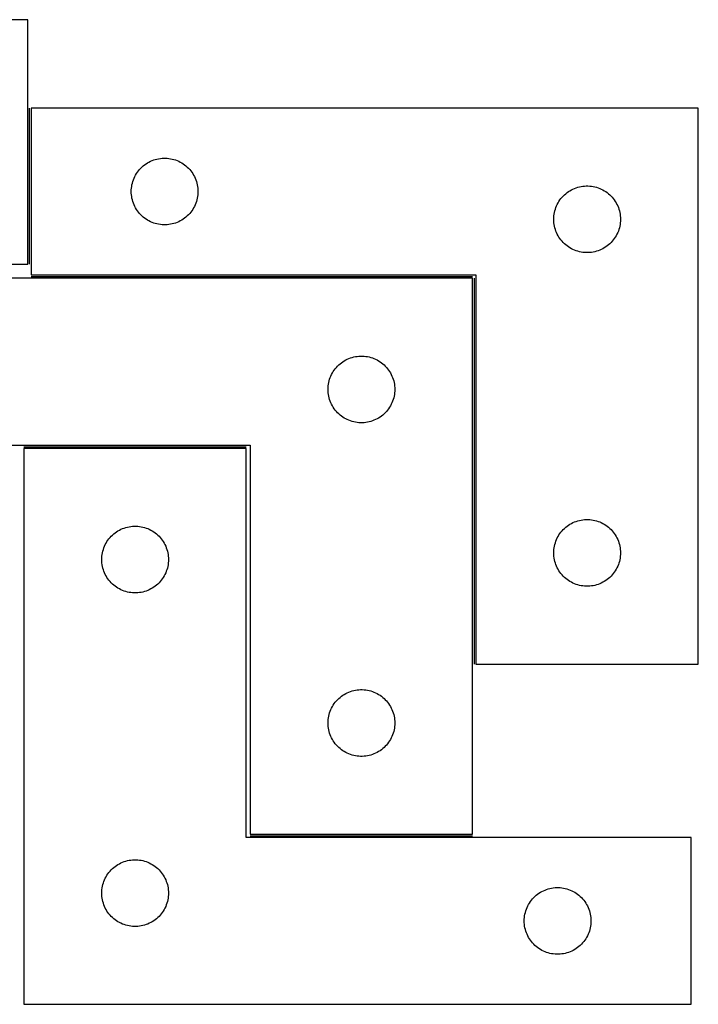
# Model space of a CAD drawing. Header units: millimetres. Extents: x 22 to 1493, y 7 to 488.
# Tile 5 of 5: x 1188 to 1493, y 41 to 484. Entities that reach past the tile are written whole.
import ezdxf

# ---------------------------------------------------------------- set-up
doc = ezdxf.new("R2010")
doc.units = ezdxf.units.MM
doc.layers.add('COMMON', color=5, linetype='CONTINUOUS', true_color=0x0000ff)
doc.layers.add('CUT', color=7, linetype='CONTINUOUS', true_color=0x000000)

msp = doc.modelspace()

# ---------------------------------------------------------------- linework, layer by layer
at = {"layer": 'COMMON'}
for p, q in [((1192.679164, 373.580357), (1192.679164, 443.824744)), ((1193.429164, 368.074743), (1391.929163, 368.074743)), ((1392.679163, 367.324743), (1392.679163, 193.824744)), ((1190.155366, 291.574742), (1290.155366, 291.574742)), ((1291.929163, 116.574742), (1391.929163, 116.574742))]:
    msp.add_line(p, q, dxfattribs=at)
at = {"layer": 'CUT'}
for p, q in [((1191.929163, 483.580357), (1011.929163, 483.580357)), ((1191.929163, 373.580357), (1191.929163, 483.580357)), ((1493.429164, 443.824744), (1193.429164, 443.824744)), ((1193.429164, 443.824744), (1193.429164, 368.824744)), ((1493.429164, 193.824744), (1493.429164, 443.824744)), ((1248.501029, 420.492082), (1249.23688, 420.726992)), ((1249.23688, 420.726992), (1249.983848, 420.923709)), ((1249.983848, 420.923709), (1250.739953, 421.081713)), ((1250.739953, 421.081713), (1251.503189, 421.200584)), ((1251.503189, 421.200584), (1252.271532, 421.280006)), ((1252.271532, 421.280006), (1253.042946, 421.319771)), ((1253.042946, 421.319771), (1253.815383, 421.319771)), ((1253.815383, 421.319771), (1254.586796, 421.280006)), ((1254.586796, 421.280006), (1255.35514, 421.200584)), ((1255.35514, 421.200584), (1256.118376, 421.081713)), ((1256.118376, 421.081713), (1256.87448, 420.923709)), ((1256.87448, 420.923709), (1257.621449, 420.726992)), ((1257.621449, 420.726992), (1258.3573, 420.492082)), ((1241.667367, 415.633886), (1242.162185, 416.227025)), ((1242.162185, 416.227025), (1242.686881, 416.793906)), ((1242.686881, 416.793906), (1243.240064, 417.333024)), ((1243.240064, 417.333024), (1243.820267, 417.84295)), ((1243.820267, 417.84295), (1244.42595, 418.322332)), ((1244.42595, 418.322332), (1245.055508, 418.769899)), ((1245.055508, 418.769899), (1245.707272, 419.184463)), ((1245.707272, 419.184463), (1246.379513, 419.564926)), ((1246.379513, 419.564926), (1247.070448, 419.910278)), ((1247.070448, 419.910278), (1247.778246, 420.219603)), ((1247.778246, 420.219603), (1248.501029, 420.492082)), ((1258.3573, 420.492082), (1259.080083, 420.219603)), ((1259.080083, 420.219603), (1259.78788, 419.910278)), ((1259.78788, 419.910278), (1260.478815, 419.564926)), ((1260.478815, 419.564926), (1261.151056, 419.184463)), ((1261.151056, 419.184463), (1261.80282, 418.769899)), ((1261.80282, 418.769899), (1262.432378, 418.322332)), ((1262.432378, 418.322332), (1263.038062, 417.84295)), ((1263.038062, 417.84295), (1263.618264, 417.333024)), ((1263.618264, 417.333024), (1264.171447, 416.793906)), ((1264.171447, 416.793906), (1264.696143, 416.227025)), ((1264.696143, 416.227025), (1265.190961, 415.633886)), ((1239.393412, 411.616025), (1239.684411, 412.331552)), ((1239.684411, 412.331552), (1240.011858, 413.03115)), ((1240.011858, 413.03115), (1240.374886, 413.712965)), ((1240.374886, 413.712965), (1240.772531, 414.375187)), ((1240.772531, 414.375187), (1241.203739, 415.01606)), ((1241.203739, 415.01606), (1241.667367, 415.633886)), ((1265.190961, 415.633886), (1265.654589, 415.01606)), ((1265.654589, 415.01606), (1266.085798, 414.375187)), ((1266.085798, 414.375187), (1266.483443, 413.712965)), ((1266.483443, 413.712965), (1266.84647, 413.03115)), ((1266.84647, 413.03115), (1267.173918, 412.331552)), ((1267.173918, 412.331552), (1267.464917, 411.616025)), ((1238.449053, 407.096925), (1238.508666, 407.867059)), ((1238.508666, 407.867059), (1238.607846, 408.633102)), ((1238.607846, 408.633102), (1238.746329, 409.393025)), ((1238.746329, 409.393025), (1238.923748, 410.14481)), ((1238.923748, 410.14481), (1239.139634, 410.886466)), ((1239.139634, 410.886466), (1239.393412, 411.616025)), ((1267.464917, 411.616025), (1267.718695, 410.886466)), ((1267.718695, 410.886466), (1267.93458, 410.14481)), ((1267.93458, 410.14481), (1268.112, 409.393025)), ((1268.112, 409.393025), (1268.250483, 408.633102)), ((1268.250483, 408.633102), (1268.349662, 407.867059)), ((1268.349662, 407.867059), (1268.409276, 407.096925)), ((1436.379513, 407.064926), (1437.070448, 407.410278)), ((1437.070448, 407.410278), (1437.778246, 407.719603)), ((1437.778246, 407.719603), (1438.501029, 407.992082)), ((1438.501029, 407.992082), (1439.23688, 408.226992)), ((1439.23688, 408.226992), (1439.983848, 408.423709)), ((1439.983848, 408.423709), (1440.739953, 408.581713)), ((1440.739953, 408.581713), (1441.503189, 408.700584)), ((1441.503189, 408.700584), (1442.271532, 408.780006)), ((1442.271532, 408.780006), (1443.042946, 408.819771)), ((1443.042946, 408.819771), (1443.815383, 408.819771)), ((1443.815383, 408.819771), (1444.586796, 408.780006)), ((1444.586796, 408.780006), (1445.35514, 408.700584)), ((1445.35514, 408.700584), (1446.118376, 408.581713)), ((1446.118376, 408.581713), (1446.87448, 408.423709)), ((1446.87448, 408.423709), (1447.621449, 408.226992)), ((1447.621449, 408.226992), (1448.3573, 407.992082)), ((1448.3573, 407.992082), (1449.080083, 407.719603)), ((1449.080083, 407.719603), (1449.78788, 407.410278)), ((1449.78788, 407.410278), (1450.478815, 407.064926)), ((1238.429164, 406.324744), (1238.449053, 407.096925)), ((1238.449053, 405.552562), (1238.429164, 406.324744)), ((1238.508666, 404.782429), (1238.449053, 405.552562)), ((1238.607846, 404.016385), (1238.508666, 404.782429)), ((1238.746329, 403.256463), (1238.607846, 404.016385)), ((1238.923748, 402.504677), (1238.746329, 403.256463)), ((1268.112, 403.256463), (1267.93458, 402.504677)), ((1268.250483, 404.016385), (1268.112, 403.256463)), ((1268.349662, 404.782429), (1268.250483, 404.016385)), ((1268.409276, 405.552562), (1268.349662, 404.782429)), ((1268.409276, 407.096925), (1268.429164, 406.324744)), ((1268.429164, 406.324744), (1268.409276, 405.552562)), ((1431.203739, 402.51606), (1431.667367, 403.133886)), ((1431.667367, 403.133886), (1432.162185, 403.727025)), ((1432.162185, 403.727025), (1432.686881, 404.293906)), ((1432.686881, 404.293906), (1433.240064, 404.833024)), ((1433.240064, 404.833024), (1433.820267, 405.34295)), ((1433.820267, 405.34295), (1434.42595, 405.822332)), ((1434.42595, 405.822332), (1435.055508, 406.269899)), ((1435.055508, 406.269899), (1435.707272, 406.684463)), ((1435.707272, 406.684463), (1436.379513, 407.064926)), ((1450.478815, 407.064926), (1451.151056, 406.684463)), ((1451.151056, 406.684463), (1451.80282, 406.269899)), ((1451.80282, 406.269899), (1452.432378, 405.822332)), ((1452.432378, 405.822332), (1453.038062, 405.34295)), ((1453.038062, 405.34295), (1453.618264, 404.833024)), ((1453.618264, 404.833024), (1454.171447, 404.293906)), ((1454.171447, 404.293906), (1454.696143, 403.727025)), ((1454.696143, 403.727025), (1455.190961, 403.133886)), ((1455.190961, 403.133886), (1455.654589, 402.51606)), ((1239.139634, 401.763021), (1238.923748, 402.504677)), ((1239.393412, 401.033462), (1239.139634, 401.763021)), ((1239.684411, 400.317935), (1239.393412, 401.033462)), ((1240.011858, 399.618337), (1239.684411, 400.317935)), ((1240.374886, 398.936523), (1240.011858, 399.618337)), ((1240.772531, 398.274301), (1240.374886, 398.936523)), ((1266.483443, 398.936523), (1266.085798, 398.274301)), ((1266.84647, 399.618337), (1266.483443, 398.936523)), ((1267.173918, 400.317935), (1266.84647, 399.618337)), ((1267.464917, 401.033462), (1267.173918, 400.317935)), ((1267.718695, 401.763021), (1267.464917, 401.033462)), ((1267.93458, 402.504677), (1267.718695, 401.763021)), ((1429.139634, 398.386466), (1429.393412, 399.116025)), ((1429.393412, 399.116025), (1429.684411, 399.831552)), ((1429.684411, 399.831552), (1430.011858, 400.53115)), ((1430.011858, 400.53115), (1430.374886, 401.212965)), ((1430.374886, 401.212965), (1430.772531, 401.875187)), ((1430.772531, 401.875187), (1431.203739, 402.51606)), ((1455.654589, 402.51606), (1456.085798, 401.875187)), ((1456.085798, 401.875187), (1456.483443, 401.212965)), ((1456.483443, 401.212965), (1456.84647, 400.53115)), ((1456.84647, 400.53115), (1457.173918, 399.831552)), ((1457.173918, 399.831552), (1457.464917, 399.116025)), ((1457.464917, 399.116025), (1457.718695, 398.386466)), ((1241.203739, 397.633427), (1240.772531, 398.274301)), ((1241.667367, 397.015601), (1241.203739, 397.633427)), ((1242.162185, 396.422462), (1241.667367, 397.015601)), ((1242.686881, 395.855581), (1242.162185, 396.422462)), ((1243.240064, 395.316463), (1242.686881, 395.855581)), ((1243.820267, 394.806537), (1243.240064, 395.316463)), ((1244.42595, 394.327155), (1243.820267, 394.806537)), ((1245.055508, 393.879588), (1244.42595, 394.327155)), ((1262.432378, 394.327155), (1261.80282, 393.879588)), ((1263.038062, 394.806537), (1262.432378, 394.327155)), ((1263.618264, 395.316463), (1263.038062, 394.806537)), ((1264.171447, 395.855581), (1263.618264, 395.316463)), ((1264.696143, 396.422462), (1264.171447, 395.855581)), ((1265.190961, 397.015601), (1264.696143, 396.422462)), ((1265.654589, 397.633427), (1265.190961, 397.015601)), ((1266.085798, 398.274301), (1265.654589, 397.633427)), ((1428.429164, 393.824744), (1428.449053, 394.596925)), ((1428.449053, 394.596925), (1428.508666, 395.367059)), ((1428.508666, 395.367059), (1428.607846, 396.133102)), ((1428.607846, 396.133102), (1428.746329, 396.893025)), ((1428.746329, 396.893025), (1428.923748, 397.64481)), ((1428.923748, 397.64481), (1429.139634, 398.386466)), ((1457.718695, 398.386466), (1457.93458, 397.64481)), ((1457.93458, 397.64481), (1458.112, 396.893025)), ((1458.112, 396.893025), (1458.250483, 396.133102)), ((1458.250483, 396.133102), (1458.349662, 395.367059)), ((1458.349662, 395.367059), (1458.409276, 394.596925)), ((1458.409276, 394.596925), (1458.429164, 393.824744)), ((1245.707272, 393.465024), (1245.055508, 393.879588)), ((1246.379513, 393.084562), (1245.707272, 393.465024)), ((1247.070448, 392.73921), (1246.379513, 393.084562)), ((1247.778246, 392.429884), (1247.070448, 392.73921)), ((1248.501029, 392.157405), (1247.778246, 392.429884)), ((1249.23688, 391.922495), (1248.501029, 392.157405)), ((1249.983848, 391.725778), (1249.23688, 391.922495)), ((1250.739953, 391.567774), (1249.983848, 391.725778)), ((1251.503189, 391.448903), (1250.739953, 391.567774)), ((1252.271532, 391.369481), (1251.503189, 391.448903)), ((1253.042946, 391.329717), (1252.271532, 391.369481)), ((1253.815383, 391.329717), (1253.042946, 391.329717)), ((1254.586796, 391.369481), (1253.815383, 391.329717)), ((1255.35514, 391.448903), (1254.586796, 391.369481)), ((1256.118376, 391.567774), (1255.35514, 391.448903)), ((1256.87448, 391.725778), (1256.118376, 391.567774)), ((1257.621449, 391.922495), (1256.87448, 391.725778)), ((1258.3573, 392.157405), (1257.621449, 391.922495)), ((1259.080083, 392.429884), (1258.3573, 392.157405)), ((1259.78788, 392.73921), (1259.080083, 392.429884)), ((1260.478815, 393.084562), (1259.78788, 392.73921)), ((1261.151056, 393.465024), (1260.478815, 393.084562)), ((1261.80282, 393.879588), (1261.151056, 393.465024)), ((1428.449053, 393.052562), (1428.429164, 393.824744)), ((1428.508666, 392.282429), (1428.449053, 393.052562)), ((1428.607846, 391.516385), (1428.508666, 392.282429)), ((1428.746329, 390.756463), (1428.607846, 391.516385)), ((1428.923748, 390.004677), (1428.746329, 390.756463)), ((1429.139634, 389.263021), (1428.923748, 390.004677)), ((1457.93458, 390.004677), (1457.718695, 389.263021)), ((1458.112, 390.756463), (1457.93458, 390.004677)), ((1458.250483, 391.516385), (1458.112, 390.756463)), ((1458.349662, 392.282429), (1458.250483, 391.516385)), ((1458.409276, 393.052562), (1458.349662, 392.282429)), ((1458.429164, 393.824744), (1458.409276, 393.052562)), ((1429.393412, 388.533462), (1429.139634, 389.263021)), ((1429.684411, 387.817935), (1429.393412, 388.533462)), ((1430.011858, 387.118337), (1429.684411, 387.817935)), ((1430.374886, 386.436523), (1430.011858, 387.118337)), ((1430.772531, 385.774301), (1430.374886, 386.436523)), ((1431.203739, 385.133427), (1430.772531, 385.774301)), ((1456.085798, 385.774301), (1455.654589, 385.133427)), ((1456.483443, 386.436523), (1456.085798, 385.774301)), ((1456.84647, 387.118337), (1456.483443, 386.436523)), ((1457.173918, 387.817935), (1456.84647, 387.118337)), ((1457.464917, 388.533462), (1457.173918, 387.817935)), ((1457.718695, 389.263021), (1457.464917, 388.533462)), ((1431.667367, 384.515601), (1431.203739, 385.133427)), ((1432.162185, 383.922462), (1431.667367, 384.515601)), ((1432.686881, 383.355581), (1432.162185, 383.922462)), ((1433.240064, 382.816463), (1432.686881, 383.355581)), ((1433.820267, 382.306537), (1433.240064, 382.816463)), ((1434.42595, 381.827155), (1433.820267, 382.306537)), ((1435.055508, 381.379588), (1434.42595, 381.827155)), ((1435.707272, 380.965024), (1435.055508, 381.379588)), ((1436.379513, 380.584562), (1435.707272, 380.965024)), ((1451.151056, 380.965024), (1450.478815, 380.584562)), ((1451.80282, 381.379588), (1451.151056, 380.965024)), ((1452.432378, 381.827155), (1451.80282, 381.379588)), ((1453.038062, 382.306537), (1452.432378, 381.827155)), ((1453.618264, 382.816463), (1453.038062, 382.306537)), ((1454.171447, 383.355581), (1453.618264, 382.816463)), ((1454.696143, 383.922462), (1454.171447, 383.355581)), ((1455.190961, 384.515601), (1454.696143, 383.922462)), ((1455.654589, 385.133427), (1455.190961, 384.515601)), ((1437.070448, 380.23921), (1436.379513, 380.584562)), ((1437.778246, 379.929884), (1437.070448, 380.23921)), ((1438.501029, 379.657405), (1437.778246, 379.929884)), ((1439.23688, 379.422495), (1438.501029, 379.657405)), ((1439.983848, 379.225778), (1439.23688, 379.422495)), ((1440.739953, 379.067774), (1439.983848, 379.225778)), ((1441.503189, 378.948903), (1440.739953, 379.067774)), ((1442.271532, 378.869481), (1441.503189, 378.948903)), ((1443.042946, 378.829717), (1442.271532, 378.869481)), ((1443.815383, 378.829717), (1443.042946, 378.829717)), ((1444.586796, 378.869481), (1443.815383, 378.829717)), ((1445.35514, 378.948903), (1444.586796, 378.869481)), ((1446.118376, 379.067774), (1445.35514, 378.948903)), ((1446.87448, 379.225778), (1446.118376, 379.067774)), ((1447.621449, 379.422495), (1446.87448, 379.225778)), ((1448.3573, 379.657405), (1447.621449, 379.422495)), ((1449.080083, 379.929884), (1448.3573, 379.657405)), ((1449.78788, 380.23921), (1449.080083, 379.929884)), ((1450.478815, 380.584562), (1449.78788, 380.23921)), ((1011.929163, 373.580357), (1191.929163, 373.580357)), ((1193.429164, 368.824744), (1393.429164, 368.824744)), ((1393.429164, 368.824744), (1393.429164, 193.824744)), ((1391.929163, 367.324743), (1091.929163, 367.324743)), ((1391.929163, 117.324743), (1391.929163, 367.324743)), ((1338.483847, 331.923708), (1339.239952, 332.081712)), ((1339.239952, 332.081712), (1340.003188, 332.200583)), ((1340.003188, 332.200583), (1340.771531, 332.280005)), ((1340.771531, 332.280005), (1341.542945, 332.31977)), ((1341.542945, 332.31977), (1342.315382, 332.31977)), ((1342.315382, 332.31977), (1343.086795, 332.280005)), ((1343.086795, 332.280005), (1343.855139, 332.200583)), ((1343.855139, 332.200583), (1344.618375, 332.081712)), ((1344.618375, 332.081712), (1345.374479, 331.923708)), ((1330.662184, 327.227024), (1331.18688, 327.793905)), ((1331.18688, 327.793905), (1331.740063, 328.333023)), ((1331.740063, 328.333023), (1332.320266, 328.842949)), ((1332.320266, 328.842949), (1332.925949, 329.322331)), ((1332.925949, 329.322331), (1333.555507, 329.769898)), ((1333.555507, 329.769898), (1334.207271, 330.184462)), ((1334.207271, 330.184462), (1334.879512, 330.564925)), ((1334.879512, 330.564925), (1335.570447, 330.910277)), ((1335.570447, 330.910277), (1336.278245, 331.219602)), ((1336.278245, 331.219602), (1337.001028, 331.492081)), ((1337.001028, 331.492081), (1337.736879, 331.726991)), ((1337.736879, 331.726991), (1338.483847, 331.923708)), ((1345.374479, 331.923708), (1346.121448, 331.726991)), ((1346.121448, 331.726991), (1346.857299, 331.492081)), ((1346.857299, 331.492081), (1347.580082, 331.219602)), ((1347.580082, 331.219602), (1348.287879, 330.910277)), ((1348.287879, 330.910277), (1348.978814, 330.564925)), ((1348.978814, 330.564925), (1349.651055, 330.184462)), ((1349.651055, 330.184462), (1350.302819, 329.769898)), ((1350.302819, 329.769898), (1350.932377, 329.322331)), ((1350.932377, 329.322331), (1351.538061, 328.842949)), ((1351.538061, 328.842949), (1352.118263, 328.333023)), ((1352.118263, 328.333023), (1352.671446, 327.793905)), ((1352.671446, 327.793905), (1353.196142, 327.227024)), ((1327.893411, 322.616024), (1328.18441, 323.331551)), ((1328.18441, 323.331551), (1328.511857, 324.031149)), ((1328.511857, 324.031149), (1328.874885, 324.712964)), ((1328.874885, 324.712964), (1329.27253, 325.375186)), ((1329.27253, 325.375186), (1329.703738, 326.016059)), ((1329.703738, 326.016059), (1330.167366, 326.633885)), ((1330.167366, 326.633885), (1330.662184, 327.227024)), ((1353.196142, 327.227024), (1353.69096, 326.633885)), ((1353.69096, 326.633885), (1354.154588, 326.016059)), ((1354.154588, 326.016059), (1354.585797, 325.375186)), ((1354.585797, 325.375186), (1354.983442, 324.712964)), ((1354.983442, 324.712964), (1355.346469, 324.031149)), ((1355.346469, 324.031149), (1355.673917, 323.331551)), ((1355.673917, 323.331551), (1355.964916, 322.616024)), ((1326.949052, 318.096924), (1327.008665, 318.867058)), ((1327.008665, 318.867058), (1327.107845, 319.633101)), ((1327.107845, 319.633101), (1327.246328, 320.393024)), ((1327.246328, 320.393024), (1327.423747, 321.144809)), ((1327.423747, 321.144809), (1327.639633, 321.886465)), ((1327.639633, 321.886465), (1327.893411, 322.616024)), ((1355.964916, 322.616024), (1356.218694, 321.886465)), ((1356.218694, 321.886465), (1356.434579, 321.144809)), ((1356.434579, 321.144809), (1356.611999, 320.393024)), ((1356.611999, 320.393024), (1356.750482, 319.633101)), ((1356.750482, 319.633101), (1356.849661, 318.867058)), ((1356.849661, 318.867058), (1356.909275, 318.096924)), ((1326.929163, 317.324743), (1326.949052, 318.096924)), ((1326.949052, 316.552561), (1326.929163, 317.324743)), ((1327.008665, 315.782428), (1326.949052, 316.552561)), ((1327.107845, 315.016384), (1327.008665, 315.782428)), ((1327.246328, 314.256462), (1327.107845, 315.016384)), ((1356.750482, 315.016384), (1356.611999, 314.256462)), ((1356.849661, 315.782428), (1356.750482, 315.016384)), ((1356.909275, 316.552561), (1356.849661, 315.782428)), ((1356.909275, 318.096924), (1356.929163, 317.324743)), ((1356.929163, 317.324743), (1356.909275, 316.552561)), ((1327.423747, 313.504676), (1327.246328, 314.256462)), ((1327.639633, 312.76302), (1327.423747, 313.504676)), ((1327.893411, 312.033461), (1327.639633, 312.76302)), ((1328.18441, 311.317934), (1327.893411, 312.033461)), ((1328.511857, 310.618336), (1328.18441, 311.317934)), ((1328.874885, 309.936522), (1328.511857, 310.618336)), ((1329.27253, 309.2743), (1328.874885, 309.936522)), ((1354.983442, 309.936522), (1354.585797, 309.2743)), ((1355.346469, 310.618336), (1354.983442, 309.936522)), ((1355.673917, 311.317934), (1355.346469, 310.618336)), ((1355.964916, 312.033461), (1355.673917, 311.317934)), ((1356.218694, 312.76302), (1355.964916, 312.033461)), ((1356.434579, 313.504676), (1356.218694, 312.76302)), ((1356.611999, 314.256462), (1356.434579, 313.504676)), ((1329.703738, 308.633426), (1329.27253, 309.2743)), ((1330.167366, 308.0156), (1329.703738, 308.633426)), ((1330.662184, 307.422461), (1330.167366, 308.0156)), ((1331.18688, 306.85558), (1330.662184, 307.422461)), ((1331.740063, 306.316462), (1331.18688, 306.85558)), ((1332.320266, 305.806536), (1331.740063, 306.316462)), ((1332.925949, 305.327154), (1332.320266, 305.806536)), ((1351.538061, 305.806536), (1350.932377, 305.327154)), ((1352.118263, 306.316462), (1351.538061, 305.806536)), ((1352.671446, 306.85558), (1352.118263, 306.316462)), ((1353.196142, 307.422461), (1352.671446, 306.85558)), ((1353.69096, 308.0156), (1353.196142, 307.422461)), ((1354.154588, 308.633426), (1353.69096, 308.0156)), ((1354.585797, 309.2743), (1354.154588, 308.633426)), ((1333.555507, 304.879587), (1332.925949, 305.327154)), ((1334.207271, 304.465023), (1333.555507, 304.879587)), ((1334.879512, 304.084561), (1334.207271, 304.465023)), ((1335.570447, 303.739209), (1334.879512, 304.084561)), ((1336.278245, 303.429883), (1335.570447, 303.739209)), ((1337.001028, 303.157404), (1336.278245, 303.429883)), ((1337.736879, 302.922494), (1337.001028, 303.157404)), ((1338.483847, 302.725777), (1337.736879, 302.922494)), ((1339.239952, 302.567773), (1338.483847, 302.725777)), ((1340.003188, 302.448902), (1339.239952, 302.567773)), ((1340.771531, 302.36948), (1340.003188, 302.448902)), ((1341.542945, 302.329716), (1340.771531, 302.36948)), ((1342.315382, 302.329716), (1341.542945, 302.329716)), ((1343.086795, 302.36948), (1342.315382, 302.329716)), ((1343.855139, 302.448902), (1343.086795, 302.36948)), ((1344.618375, 302.567773), (1343.855139, 302.448902)), ((1345.374479, 302.725777), (1344.618375, 302.567773)), ((1346.121448, 302.922494), (1345.374479, 302.725777)), ((1346.857299, 303.157404), (1346.121448, 302.922494)), ((1347.580082, 303.429883), (1346.857299, 303.157404)), ((1348.287879, 303.739209), (1347.580082, 303.429883)), ((1348.978814, 304.084561), (1348.287879, 303.739209)), ((1349.651055, 304.465023), (1348.978814, 304.084561)), ((1350.302819, 304.879587), (1349.651055, 304.465023)), ((1350.932377, 305.327154), (1350.302819, 304.879587)), ((1091.929163, 292.324743), (1291.929163, 292.324743)), ((1291.929163, 292.324743), (1291.929163, 117.324743)), ((1290.155366, 290.824742), (1190.155366, 290.824742)), ((1190.155366, 290.824742), (1190.155366, 40.824742)), ((1290.155366, 115.824742), (1290.155366, 290.824742)), ((1435.707272, 256.684463), (1436.379513, 257.064926)), ((1436.379513, 257.064926), (1437.070448, 257.410278)), ((1437.070448, 257.410278), (1437.778246, 257.719603)), ((1437.778246, 257.719603), (1438.501029, 257.992082)), ((1438.501029, 257.992082), (1439.23688, 258.226992)), ((1439.23688, 258.226992), (1439.983848, 258.423709)), ((1439.983848, 258.423709), (1440.739953, 258.581713)), ((1440.739953, 258.581713), (1441.503189, 258.700584)), ((1441.503189, 258.700584), (1442.271532, 258.780006)), ((1442.271532, 258.780006), (1443.042946, 258.819771)), ((1443.042946, 258.819771), (1443.815383, 258.819771)), ((1443.815383, 258.819771), (1444.586796, 258.780006)), ((1444.586796, 258.780006), (1445.35514, 258.700584)), ((1445.35514, 258.700584), (1446.118376, 258.581713)), ((1446.118376, 258.581713), (1446.87448, 258.423709)), ((1446.87448, 258.423709), (1447.621449, 258.226992)), ((1447.621449, 258.226992), (1448.3573, 257.992082)), ((1448.3573, 257.992082), (1449.080083, 257.719603)), ((1449.080083, 257.719603), (1449.78788, 257.410278)), ((1449.78788, 257.410278), (1450.478815, 257.064926)), ((1450.478815, 257.064926), (1451.151056, 256.684463)), ((1230.546468, 252.342948), (1231.152151, 252.82233)), ((1231.152151, 252.82233), (1231.78171, 253.269897)), ((1231.78171, 253.269897), (1232.433474, 253.684461)), ((1232.433474, 253.684461), (1233.105715, 254.064924)), ((1233.105715, 254.064924), (1233.79665, 254.410276)), ((1233.79665, 254.410276), (1234.504447, 254.719601)), ((1234.504447, 254.719601), (1235.22723, 254.99208)), ((1235.22723, 254.99208), (1235.963081, 255.22699)), ((1235.963081, 255.22699), (1236.71005, 255.423707)), ((1236.71005, 255.423707), (1237.466154, 255.581711)), ((1237.466154, 255.581711), (1238.22939, 255.700582)), ((1238.22939, 255.700582), (1238.997734, 255.780004)), ((1238.997734, 255.780004), (1239.769147, 255.819769)), ((1239.769147, 255.819769), (1240.541584, 255.819769)), ((1240.541584, 255.819769), (1241.312998, 255.780004)), ((1241.312998, 255.780004), (1242.081341, 255.700582)), ((1242.081341, 255.700582), (1242.844577, 255.581711)), ((1242.844577, 255.581711), (1243.600682, 255.423707)), ((1243.600682, 255.423707), (1244.34765, 255.22699)), ((1244.34765, 255.22699), (1245.083501, 254.99208)), ((1245.083501, 254.99208), (1245.806284, 254.719601)), ((1245.806284, 254.719601), (1246.514082, 254.410276)), ((1246.514082, 254.410276), (1247.205017, 254.064924)), ((1247.205017, 254.064924), (1247.877258, 253.684461)), ((1247.877258, 253.684461), (1248.529022, 253.269897)), ((1248.529022, 253.269897), (1249.15858, 252.82233)), ((1249.15858, 252.82233), (1249.764263, 252.342948)), ((1430.772531, 251.875187), (1431.203739, 252.51606)), ((1431.203739, 252.51606), (1431.667367, 253.133886)), ((1431.667367, 253.133886), (1432.162185, 253.727025)), ((1432.162185, 253.727025), (1432.686881, 254.293906)), ((1432.686881, 254.293906), (1433.240064, 254.833024)), ((1433.240064, 254.833024), (1433.820267, 255.34295)), ((1433.820267, 255.34295), (1434.42595, 255.822332)), ((1434.42595, 255.822332), (1435.055508, 256.269899)), ((1435.055508, 256.269899), (1435.707272, 256.684463)), ((1451.151056, 256.684463), (1451.80282, 256.269899)), ((1451.80282, 256.269899), (1452.432378, 255.822332)), ((1452.432378, 255.822332), (1453.038062, 255.34295)), ((1453.038062, 255.34295), (1453.618264, 254.833024)), ((1453.618264, 254.833024), (1454.171447, 254.293906)), ((1454.171447, 254.293906), (1454.696143, 253.727025)), ((1454.696143, 253.727025), (1455.190961, 253.133886)), ((1455.190961, 253.133886), (1455.654589, 252.51606)), ((1455.654589, 252.51606), (1456.085798, 251.875187)), ((1226.738059, 247.531148), (1227.101087, 248.212963)), ((1227.101087, 248.212963), (1227.498732, 248.875185)), ((1227.498732, 248.875185), (1227.929941, 249.516058)), ((1227.929941, 249.516058), (1228.393569, 250.133884)), ((1228.393569, 250.133884), (1228.888387, 250.727023)), ((1228.888387, 250.727023), (1229.413083, 251.293904)), ((1229.413083, 251.293904), (1229.966266, 251.833022)), ((1229.966266, 251.833022), (1230.546468, 252.342948)), ((1249.764263, 252.342948), (1250.344466, 251.833022)), ((1250.344466, 251.833022), (1250.897649, 251.293904)), ((1250.897649, 251.293904), (1251.422345, 250.727023)), ((1251.422345, 250.727023), (1251.917163, 250.133884)), ((1251.917163, 250.133884), (1252.380791, 249.516058)), ((1252.380791, 249.516058), (1252.811999, 248.875185)), ((1252.811999, 248.875185), (1253.209644, 248.212963)), ((1253.209644, 248.212963), (1253.572672, 247.531148)), ((1428.923748, 247.64481), (1429.139634, 248.386466)), ((1429.139634, 248.386466), (1429.393412, 249.116025)), ((1429.393412, 249.116025), (1429.684411, 249.831552)), ((1429.684411, 249.831552), (1430.011858, 250.53115)), ((1430.011858, 250.53115), (1430.374886, 251.212965)), ((1430.374886, 251.212965), (1430.772531, 251.875187)), ((1456.085798, 251.875187), (1456.483443, 251.212965)), ((1456.483443, 251.212965), (1456.84647, 250.53115)), ((1456.84647, 250.53115), (1457.173918, 249.831552)), ((1457.173918, 249.831552), (1457.464917, 249.116025)), ((1457.464917, 249.116025), (1457.718695, 248.386466)), ((1457.718695, 248.386466), (1457.93458, 247.64481)), ((1225.334047, 243.1331), (1225.47253, 243.893023)), ((1225.47253, 243.893023), (1225.64995, 244.644808)), ((1225.64995, 244.644808), (1225.865835, 245.386464)), ((1225.865835, 245.386464), (1226.119613, 246.116023)), ((1226.119613, 246.116023), (1226.410612, 246.83155)), ((1226.410612, 246.83155), (1226.738059, 247.531148)), ((1253.572672, 247.531148), (1253.900119, 246.83155)), ((1253.900119, 246.83155), (1254.191118, 246.116023)), ((1254.191118, 246.116023), (1254.444896, 245.386464)), ((1254.444896, 245.386464), (1254.660782, 244.644808)), ((1254.660782, 244.644808), (1254.838201, 243.893023)), ((1254.838201, 243.893023), (1254.976684, 243.1331)), ((1428.429164, 243.824744), (1428.449053, 244.596925)), ((1428.449053, 243.052562), (1428.429164, 243.824744)), ((1428.449053, 244.596925), (1428.508666, 245.367059)), ((1428.508666, 245.367059), (1428.607846, 246.133102)), ((1428.607846, 246.133102), (1428.746329, 246.893025)), ((1428.746329, 246.893025), (1428.923748, 247.64481)), ((1457.93458, 247.64481), (1458.112, 246.893025)), ((1458.112, 246.893025), (1458.250483, 246.133102)), ((1458.250483, 246.133102), (1458.349662, 245.367059)), ((1458.349662, 245.367059), (1458.409276, 244.596925)), ((1458.409276, 244.596925), (1458.429164, 243.824744)), ((1458.429164, 243.824744), (1458.409276, 243.052562)), ((1225.155366, 240.824742), (1225.175254, 241.596923)), ((1225.175254, 240.05256), (1225.155366, 240.824742)), ((1225.175254, 241.596923), (1225.234868, 242.367057)), ((1225.234868, 239.282427), (1225.175254, 240.05256)), ((1225.234868, 242.367057), (1225.334047, 243.1331)), ((1225.334047, 238.516383), (1225.234868, 239.282427)), ((1254.976684, 243.1331), (1255.075864, 242.367057)), ((1255.075864, 239.282427), (1254.976684, 238.516383)), ((1255.075864, 242.367057), (1255.135477, 241.596923)), ((1255.135477, 240.05256), (1255.075864, 239.282427)), ((1255.135477, 241.596923), (1255.155366, 240.824742)), ((1255.155366, 240.824742), (1255.135477, 240.05256)), ((1428.508666, 242.282429), (1428.449053, 243.052562)), ((1428.607846, 241.516385), (1428.508666, 242.282429)), ((1428.746329, 240.756463), (1428.607846, 241.516385)), ((1428.923748, 240.004677), (1428.746329, 240.756463)), ((1429.139634, 239.263021), (1428.923748, 240.004677)), ((1429.393412, 238.533462), (1429.139634, 239.263021)), ((1457.718695, 239.263021), (1457.464917, 238.533462)), ((1457.93458, 240.004677), (1457.718695, 239.263021)), ((1458.112, 240.756463), (1457.93458, 240.004677)), ((1458.250483, 241.516385), (1458.112, 240.756463)), ((1458.349662, 242.282429), (1458.250483, 241.516385)), ((1458.409276, 243.052562), (1458.349662, 242.282429)), ((1225.47253, 237.756461), (1225.334047, 238.516383)), ((1225.64995, 237.004675), (1225.47253, 237.756461)), ((1225.865835, 236.263019), (1225.64995, 237.004675)), ((1226.119613, 235.53346), (1225.865835, 236.263019)), ((1226.410612, 234.817933), (1226.119613, 235.53346)), ((1226.738059, 234.118335), (1226.410612, 234.817933)), ((1253.900119, 234.817933), (1253.572672, 234.118335)), ((1254.191118, 235.53346), (1253.900119, 234.817933)), ((1254.444896, 236.263019), (1254.191118, 235.53346)), ((1254.660782, 237.004675), (1254.444896, 236.263019)), ((1254.838201, 237.756461), (1254.660782, 237.004675)), ((1254.976684, 238.516383), (1254.838201, 237.756461)), ((1429.684411, 237.817935), (1429.393412, 238.533462)), ((1430.011858, 237.118337), (1429.684411, 237.817935)), ((1430.374886, 236.436523), (1430.011858, 237.118337)), ((1430.772531, 235.774301), (1430.374886, 236.436523)), ((1431.203739, 235.133427), (1430.772531, 235.774301)), ((1431.667367, 234.515601), (1431.203739, 235.133427)), ((1455.654589, 235.133427), (1455.190961, 234.515601)), ((1456.085798, 235.774301), (1455.654589, 235.133427)), ((1456.483443, 236.436523), (1456.085798, 235.774301)), ((1456.84647, 237.118337), (1456.483443, 236.436523)), ((1457.173918, 237.817935), (1456.84647, 237.118337)), ((1457.464917, 238.533462), (1457.173918, 237.817935)), ((1227.101087, 233.436521), (1226.738059, 234.118335)), ((1227.498732, 232.774299), (1227.101087, 233.436521)), ((1227.929941, 232.133425), (1227.498732, 232.774299)), ((1228.393569, 231.515599), (1227.929941, 232.133425)), ((1228.888387, 230.92246), (1228.393569, 231.515599)), ((1229.413083, 230.355579), (1228.888387, 230.92246)), ((1229.966266, 229.816461), (1229.413083, 230.355579)), ((1250.897649, 230.355579), (1250.344466, 229.816461)), ((1251.422345, 230.92246), (1250.897649, 230.355579)), ((1251.917163, 231.515599), (1251.422345, 230.92246)), ((1252.380791, 232.133425), (1251.917163, 231.515599)), ((1252.811999, 232.774299), (1252.380791, 232.133425)), ((1253.209644, 233.436521), (1252.811999, 232.774299)), ((1253.572672, 234.118335), (1253.209644, 233.436521)), ((1432.162185, 233.922462), (1431.667367, 234.515601)), ((1432.686881, 233.355581), (1432.162185, 233.922462)), ((1433.240064, 232.816463), (1432.686881, 233.355581)), ((1433.820267, 232.306537), (1433.240064, 232.816463)), ((1434.42595, 231.827155), (1433.820267, 232.306537)), ((1435.055508, 231.379588), (1434.42595, 231.827155)), ((1435.707272, 230.965024), (1435.055508, 231.379588)), ((1436.379513, 230.584562), (1435.707272, 230.965024)), ((1437.070448, 230.23921), (1436.379513, 230.584562)), ((1437.778246, 229.929884), (1437.070448, 230.23921)), ((1449.78788, 230.23921), (1449.080083, 229.929884)), ((1450.478815, 230.584562), (1449.78788, 230.23921)), ((1451.151056, 230.965024), (1450.478815, 230.584562)), ((1451.80282, 231.379588), (1451.151056, 230.965024)), ((1452.432378, 231.827155), (1451.80282, 231.379588)), ((1453.038062, 232.306537), (1452.432378, 231.827155)), ((1453.618264, 232.816463), (1453.038062, 232.306537)), ((1454.171447, 233.355581), (1453.618264, 232.816463)), ((1454.696143, 233.922462), (1454.171447, 233.355581)), ((1455.190961, 234.515601), (1454.696143, 233.922462)), ((1230.546468, 229.306535), (1229.966266, 229.816461)), ((1231.152151, 228.827153), (1230.546468, 229.306535)), ((1231.78171, 228.379586), (1231.152151, 228.827153)), ((1232.433474, 227.965022), (1231.78171, 228.379586)), ((1233.105715, 227.58456), (1232.433474, 227.965022)), ((1233.79665, 227.239208), (1233.105715, 227.58456)), ((1234.504447, 226.929882), (1233.79665, 227.239208)), ((1235.22723, 226.657403), (1234.504447, 226.929882)), ((1235.963081, 226.422493), (1235.22723, 226.657403)), ((1236.71005, 226.225776), (1235.963081, 226.422493)), ((1237.466154, 226.067772), (1236.71005, 226.225776)), ((1238.22939, 225.948901), (1237.466154, 226.067772)), ((1238.997734, 225.869479), (1238.22939, 225.948901)), ((1239.769147, 225.829715), (1238.997734, 225.869479)), ((1240.541584, 225.829715), (1239.769147, 225.829715)), ((1241.312998, 225.869479), (1240.541584, 225.829715)), ((1242.081341, 225.948901), (1241.312998, 225.869479)), ((1242.844577, 226.067772), (1242.081341, 225.948901)), ((1243.600682, 226.225776), (1242.844577, 226.067772)), ((1244.34765, 226.422493), (1243.600682, 226.225776)), ((1245.083501, 226.657403), (1244.34765, 226.422493)), ((1245.806284, 226.929882), (1245.083501, 226.657403)), ((1246.514082, 227.239208), (1245.806284, 226.929882)), ((1247.205017, 227.58456), (1246.514082, 227.239208)), ((1247.877258, 227.965022), (1247.205017, 227.58456)), ((1248.529022, 228.379586), (1247.877258, 227.965022)), ((1249.15858, 228.827153), (1248.529022, 228.379586)), ((1249.764263, 229.306535), (1249.15858, 228.827153)), ((1250.344466, 229.816461), (1249.764263, 229.306535)), ((1438.501029, 229.657405), (1437.778246, 229.929884)), ((1439.23688, 229.422495), (1438.501029, 229.657405)), ((1439.983848, 229.225778), (1439.23688, 229.422495)), ((1440.739953, 229.067774), (1439.983848, 229.225778)), ((1441.503189, 228.948903), (1440.739953, 229.067774)), ((1442.271532, 228.869481), (1441.503189, 228.948903)), ((1443.042946, 228.829717), (1442.271532, 228.869481)), ((1443.815383, 228.829717), (1443.042946, 228.829717)), ((1444.586796, 228.869481), (1443.815383, 228.829717)), ((1445.35514, 228.948903), (1444.586796, 228.869481)), ((1446.118376, 229.067774), (1445.35514, 228.948903)), ((1446.87448, 229.225778), (1446.118376, 229.067774)), ((1447.621449, 229.422495), (1446.87448, 229.225778)), ((1448.3573, 229.657405), (1447.621449, 229.422495)), ((1449.080083, 229.929884), (1448.3573, 229.657405)), ((1393.429164, 193.824744), (1493.429164, 193.824744)), ((1337.001028, 181.492081), (1337.736879, 181.726991)), ((1337.736879, 181.726991), (1338.483847, 181.923708)), ((1338.483847, 181.923708), (1339.239952, 182.081712)), ((1339.239952, 182.081712), (1340.003188, 182.200583)), ((1340.003188, 182.200583), (1340.771531, 182.280005)), ((1340.771531, 182.280005), (1341.542945, 182.31977)), ((1341.542945, 182.31977), (1342.315382, 182.31977)), ((1342.315382, 182.31977), (1343.086795, 182.280005)), ((1343.086795, 182.280005), (1343.855139, 182.200583)), ((1343.855139, 182.200583), (1344.618375, 182.081712)), ((1344.618375, 182.081712), (1345.374479, 181.923708)), ((1345.374479, 181.923708), (1346.121448, 181.726991)), ((1346.121448, 181.726991), (1346.857299, 181.492081)), ((1330.167366, 176.633885), (1330.662184, 177.227024)), ((1330.662184, 177.227024), (1331.18688, 177.793905)), ((1331.18688, 177.793905), (1331.740063, 178.333023)), ((1331.740063, 178.333023), (1332.320266, 178.842949)), ((1332.320266, 178.842949), (1332.925949, 179.322331)), ((1332.925949, 179.322331), (1333.555507, 179.769898)), ((1333.555507, 179.769898), (1334.207271, 180.184462)), ((1334.207271, 180.184462), (1334.879512, 180.564925)), ((1334.879512, 180.564925), (1335.570447, 180.910277)), ((1335.570447, 180.910277), (1336.278245, 181.219602)), ((1336.278245, 181.219602), (1337.001028, 181.492081)), ((1346.857299, 181.492081), (1347.580082, 181.219602)), ((1347.580082, 181.219602), (1348.287879, 180.910277)), ((1348.287879, 180.910277), (1348.978814, 180.564925)), ((1348.978814, 180.564925), (1349.651055, 180.184462)), ((1349.651055, 180.184462), (1350.302819, 179.769898)), ((1350.302819, 179.769898), (1350.932377, 179.322331)), ((1350.932377, 179.322331), (1351.538061, 178.842949)), ((1351.538061, 178.842949), (1352.118263, 178.333023)), ((1352.118263, 178.333023), (1352.671446, 177.793905)), ((1352.671446, 177.793905), (1353.196142, 177.227024)), ((1353.196142, 177.227024), (1353.69096, 176.633885)), ((1327.893411, 172.616024), (1328.18441, 173.331551)), ((1328.18441, 173.331551), (1328.511857, 174.031149)), ((1328.511857, 174.031149), (1328.874885, 174.712964)), ((1328.874885, 174.712964), (1329.27253, 175.375186)), ((1329.27253, 175.375186), (1329.703738, 176.016059)), ((1329.703738, 176.016059), (1330.167366, 176.633885)), ((1353.69096, 176.633885), (1354.154588, 176.016059)), ((1354.154588, 176.016059), (1354.585797, 175.375186)), ((1354.585797, 175.375186), (1354.983442, 174.712964)), ((1354.983442, 174.712964), (1355.346469, 174.031149)), ((1355.346469, 174.031149), (1355.673917, 173.331551)), ((1355.673917, 173.331551), (1355.964916, 172.616024)), ((1326.949052, 168.096924), (1327.008665, 168.867058)), ((1327.008665, 168.867058), (1327.107845, 169.633101)), ((1327.107845, 169.633101), (1327.246328, 170.393024)), ((1327.246328, 170.393024), (1327.423747, 171.144809)), ((1327.423747, 171.144809), (1327.639633, 171.886465)), ((1327.639633, 171.886465), (1327.893411, 172.616024)), ((1355.964916, 172.616024), (1356.218694, 171.886465)), ((1356.218694, 171.886465), (1356.434579, 171.144809)), ((1356.434579, 171.144809), (1356.611999, 170.393024)), ((1356.611999, 170.393024), (1356.750482, 169.633101)), ((1356.750482, 169.633101), (1356.849661, 168.867058)), ((1356.849661, 168.867058), (1356.909275, 168.096924)), ((1326.929163, 167.324743), (1326.949052, 168.096924)), ((1326.949052, 166.552561), (1326.929163, 167.324743)), ((1327.008665, 165.782428), (1326.949052, 166.552561)), ((1327.107845, 165.016384), (1327.008665, 165.782428)), ((1327.246328, 164.256462), (1327.107845, 165.016384)), ((1327.423747, 163.504676), (1327.246328, 164.256462)), ((1356.611999, 164.256462), (1356.434579, 163.504676)), ((1356.750482, 165.016384), (1356.611999, 164.256462)), ((1356.849661, 165.782428), (1356.750482, 165.016384)), ((1356.909275, 166.552561), (1356.849661, 165.782428)), ((1356.909275, 168.096924), (1356.929163, 167.324743)), ((1356.929163, 167.324743), (1356.909275, 166.552561)), ((1327.639633, 162.76302), (1327.423747, 163.504676)), ((1327.893411, 162.033461), (1327.639633, 162.76302)), ((1328.18441, 161.317934), (1327.893411, 162.033461)), ((1328.511857, 160.618336), (1328.18441, 161.317934)), ((1328.874885, 159.936522), (1328.511857, 160.618336)), ((1329.27253, 159.2743), (1328.874885, 159.936522)), ((1354.983442, 159.936522), (1354.585797, 159.2743)), ((1355.346469, 160.618336), (1354.983442, 159.936522)), ((1355.673917, 161.317934), (1355.346469, 160.618336)), ((1355.964916, 162.033461), (1355.673917, 161.317934)), ((1356.218694, 162.76302), (1355.964916, 162.033461)), ((1356.434579, 163.504676), (1356.218694, 162.76302)), ((1329.703738, 158.633426), (1329.27253, 159.2743)), ((1330.167366, 158.0156), (1329.703738, 158.633426)), ((1330.662184, 157.422461), (1330.167366, 158.0156)), ((1331.18688, 156.85558), (1330.662184, 157.422461)), ((1331.740063, 156.316462), (1331.18688, 156.85558)), ((1332.320266, 155.806536), (1331.740063, 156.316462)), ((1332.925949, 155.327154), (1332.320266, 155.806536)), ((1333.555507, 154.879587), (1332.925949, 155.327154)), ((1350.932377, 155.327154), (1350.302819, 154.879587)), ((1351.538061, 155.806536), (1350.932377, 155.327154)), ((1352.118263, 156.316462), (1351.538061, 155.806536)), ((1352.671446, 156.85558), (1352.118263, 156.316462)), ((1353.196142, 157.422461), (1352.671446, 156.85558)), ((1353.69096, 158.0156), (1353.196142, 157.422461)), ((1354.154588, 158.633426), (1353.69096, 158.0156)), ((1354.585797, 159.2743), (1354.154588, 158.633426)), ((1334.207271, 154.465023), (1333.555507, 154.879587)), ((1334.879512, 154.084561), (1334.207271, 154.465023)), ((1335.570447, 153.739209), (1334.879512, 154.084561)), ((1336.278245, 153.429883), (1335.570447, 153.739209)), ((1337.001028, 153.157404), (1336.278245, 153.429883)), ((1337.736879, 152.922494), (1337.001028, 153.157404)), ((1338.483847, 152.725777), (1337.736879, 152.922494)), ((1339.239952, 152.567773), (1338.483847, 152.725777)), ((1340.003188, 152.448902), (1339.239952, 152.567773)), ((1340.771531, 152.36948), (1340.003188, 152.448902)), ((1341.542945, 152.329716), (1340.771531, 152.36948)), ((1342.315382, 152.329716), (1341.542945, 152.329716)), ((1343.086795, 152.36948), (1342.315382, 152.329716)), ((1343.855139, 152.448902), (1343.086795, 152.36948)), ((1344.618375, 152.567773), (1343.855139, 152.448902)), ((1345.374479, 152.725777), (1344.618375, 152.567773)), ((1346.121448, 152.922494), (1345.374479, 152.725777)), ((1346.857299, 153.157404), (1346.121448, 152.922494)), ((1347.580082, 153.429883), (1346.857299, 153.157404)), ((1348.287879, 153.739209), (1347.580082, 153.429883)), ((1348.978814, 154.084561), (1348.287879, 153.739209)), ((1349.651055, 154.465023), (1348.978814, 154.084561)), ((1350.302819, 154.879587), (1349.651055, 154.465023)), ((1490.155366, 115.824742), (1290.155366, 115.824742)), ((1291.929163, 117.324743), (1391.929163, 117.324743)), ((1490.155366, 40.824742), (1490.155366, 115.824742)), ((1229.966266, 101.833022), (1230.546468, 102.342948)), ((1230.546468, 102.342948), (1231.152151, 102.82233)), ((1231.152151, 102.82233), (1231.78171, 103.269897)), ((1231.78171, 103.269897), (1232.433474, 103.684461)), ((1232.433474, 103.684461), (1233.105715, 104.064924)), ((1233.105715, 104.064924), (1233.79665, 104.410276)), ((1233.79665, 104.410276), (1234.504447, 104.719601)), ((1234.504447, 104.719601), (1235.22723, 104.99208)), ((1235.22723, 104.99208), (1235.963081, 105.22699)), ((1235.963081, 105.22699), (1236.71005, 105.423707)), ((1236.71005, 105.423707), (1237.466154, 105.581711)), ((1237.466154, 105.581711), (1238.22939, 105.700582)), ((1238.22939, 105.700582), (1238.997734, 105.780004)), ((1238.997734, 105.780004), (1239.769147, 105.819769)), ((1239.769147, 105.819769), (1240.541584, 105.819769)), ((1240.541584, 105.819769), (1241.312998, 105.780004)), ((1241.312998, 105.780004), (1242.081341, 105.700582)), ((1242.081341, 105.700582), (1242.844577, 105.581711)), ((1242.844577, 105.581711), (1243.600682, 105.423707)), ((1243.600682, 105.423707), (1244.34765, 105.22699)), ((1244.34765, 105.22699), (1245.083501, 104.99208)), ((1245.083501, 104.99208), (1245.806284, 104.719601)), ((1245.806284, 104.719601), (1246.514082, 104.410276)), ((1246.514082, 104.410276), (1247.205017, 104.064924)), ((1247.205017, 104.064924), (1247.877258, 103.684461)), ((1247.877258, 103.684461), (1248.529022, 103.269897)), ((1248.529022, 103.269897), (1249.15858, 102.82233)), ((1249.15858, 102.82233), (1249.764263, 102.342948)), ((1249.764263, 102.342948), (1250.344466, 101.833022)), ((1226.410612, 96.83155), (1226.738059, 97.531148)), ((1226.738059, 97.531148), (1227.101087, 98.212963)), ((1227.101087, 98.212963), (1227.498732, 98.875185)), ((1227.498732, 98.875185), (1227.929941, 99.516058)), ((1227.929941, 99.516058), (1228.393569, 100.133884)), ((1228.393569, 100.133884), (1228.888387, 100.727023)), ((1228.888387, 100.727023), (1229.413083, 101.293904)), ((1229.413083, 101.293904), (1229.966266, 101.833022)), ((1250.344466, 101.833022), (1250.897649, 101.293904)), ((1250.897649, 101.293904), (1251.422345, 100.727023)), ((1251.422345, 100.727023), (1251.917163, 100.133884)), ((1251.917163, 100.133884), (1252.380791, 99.516058)), ((1252.380791, 99.516058), (1252.811999, 98.875185)), ((1252.811999, 98.875185), (1253.209644, 98.212963)), ((1253.209644, 98.212963), (1253.572672, 97.531148)), ((1253.572672, 97.531148), (1253.900119, 96.83155)), ((1225.234868, 92.367057), (1225.334047, 93.1331)), ((1225.334047, 93.1331), (1225.47253, 93.893023)), ((1225.47253, 93.893023), (1225.64995, 94.644808)), ((1225.64995, 94.644808), (1225.865835, 95.386464)), ((1225.865835, 95.386464), (1226.119613, 96.116023)), ((1226.119613, 96.116023), (1226.410612, 96.83155)), ((1253.900119, 96.83155), (1254.191118, 96.116023)), ((1254.191118, 96.116023), (1254.444896, 95.386464)), ((1254.444896, 95.386464), (1254.660782, 94.644808)), ((1254.660782, 94.644808), (1254.838201, 93.893023)), ((1254.838201, 93.893023), (1254.976684, 93.1331)), ((1254.976684, 93.1331), (1255.075864, 92.367057)), ((1426.71005, 92.923707), (1427.466154, 93.081711)), ((1427.466154, 93.081711), (1428.22939, 93.200582)), ((1428.22939, 93.200582), (1428.997734, 93.280004)), ((1428.997734, 93.280004), (1429.769147, 93.319769)), ((1429.769147, 93.319769), (1430.541584, 93.319769)), ((1430.541584, 93.319769), (1431.312998, 93.280004)), ((1431.312998, 93.280004), (1432.081341, 93.200582)), ((1432.081341, 93.200582), (1432.844577, 93.081711)), ((1432.844577, 93.081711), (1433.600682, 92.923707)), ((1225.155366, 90.824742), (1225.175254, 91.596923)), ((1225.175254, 90.05256), (1225.155366, 90.824742)), ((1225.175254, 91.596923), (1225.234868, 92.367057)), ((1225.234868, 89.282427), (1225.175254, 90.05256)), ((1225.334047, 88.516383), (1225.234868, 89.282427)), ((1255.075864, 89.282427), (1254.976684, 88.516383)), ((1255.075864, 92.367057), (1255.135477, 91.596923)), ((1255.135477, 90.05256), (1255.075864, 89.282427)), ((1255.135477, 91.596923), (1255.155366, 90.824742)), ((1255.155366, 90.824742), (1255.135477, 90.05256)), ((1418.888387, 88.227023), (1419.413083, 88.793904)), ((1419.413083, 88.793904), (1419.966266, 89.333022)), ((1419.966266, 89.333022), (1420.546468, 89.842948)), ((1420.546468, 89.842948), (1421.152151, 90.32233)), ((1421.152151, 90.32233), (1421.78171, 90.769897)), ((1421.78171, 90.769897), (1422.433474, 91.184461)), ((1422.433474, 91.184461), (1423.105715, 91.564924)), ((1423.105715, 91.564924), (1423.79665, 91.910276)), ((1423.79665, 91.910276), (1424.504447, 92.219601)), ((1424.504447, 92.219601), (1425.22723, 92.49208)), ((1425.22723, 92.49208), (1425.963081, 92.72699)), ((1425.963081, 92.72699), (1426.71005, 92.923707)), ((1433.600682, 92.923707), (1434.34765, 92.72699)), ((1434.34765, 92.72699), (1435.083501, 92.49208)), ((1435.083501, 92.49208), (1435.806284, 92.219601)), ((1435.806284, 92.219601), (1436.514082, 91.910276)), ((1436.514082, 91.910276), (1437.205017, 91.564924)), ((1437.205017, 91.564924), (1437.877258, 91.184461)), ((1437.877258, 91.184461), (1438.529022, 90.769897)), ((1438.529022, 90.769897), (1439.15858, 90.32233)), ((1439.15858, 90.32233), (1439.764263, 89.842948)), ((1439.764263, 89.842948), (1440.344466, 89.333022)), ((1440.344466, 89.333022), (1440.897649, 88.793904)), ((1440.897649, 88.793904), (1441.422345, 88.227023)), ((1225.47253, 87.756461), (1225.334047, 88.516383)), ((1225.64995, 87.004675), (1225.47253, 87.756461)), ((1225.865835, 86.263019), (1225.64995, 87.004675)), ((1226.119613, 85.53346), (1225.865835, 86.263019)), ((1226.410612, 84.817933), (1226.119613, 85.53346)), ((1226.738059, 84.118335), (1226.410612, 84.817933)), ((1253.900119, 84.817933), (1253.572672, 84.118335)), ((1254.191118, 85.53346), (1253.900119, 84.817933)), ((1254.444896, 86.263019), (1254.191118, 85.53346)), ((1254.660782, 87.004675), (1254.444896, 86.263019)), ((1254.838201, 87.756461), (1254.660782, 87.004675)), ((1254.976684, 88.516383), (1254.838201, 87.756461)), ((1416.119613, 83.616023), (1416.410612, 84.33155)), ((1416.410612, 84.33155), (1416.738059, 85.031148)), ((1416.738059, 85.031148), (1417.101087, 85.712963)), ((1417.101087, 85.712963), (1417.498732, 86.375185)), ((1417.498732, 86.375185), (1417.929941, 87.016058)), ((1417.929941, 87.016058), (1418.393569, 87.633884)), ((1418.393569, 87.633884), (1418.888387, 88.227023)), ((1441.422345, 88.227023), (1441.917163, 87.633884)), ((1441.917163, 87.633884), (1442.380791, 87.016058)), ((1442.380791, 87.016058), (1442.811999, 86.375185)), ((1442.811999, 86.375185), (1443.209644, 85.712963)), ((1443.209644, 85.712963), (1443.572672, 85.031148)), ((1443.572672, 85.031148), (1443.900119, 84.33155)), ((1443.900119, 84.33155), (1444.191118, 83.616023)), ((1227.101087, 83.436521), (1226.738059, 84.118335)), ((1227.498732, 82.774299), (1227.101087, 83.436521)), ((1227.929941, 82.133425), (1227.498732, 82.774299)), ((1228.393569, 81.515599), (1227.929941, 82.133425)), ((1228.888387, 80.92246), (1228.393569, 81.515599)), ((1229.413083, 80.355579), (1228.888387, 80.92246)), ((1229.966266, 79.816461), (1229.413083, 80.355579)), ((1230.546468, 79.306535), (1229.966266, 79.816461)), ((1250.344466, 79.816461), (1249.764263, 79.306535)), ((1250.897649, 80.355579), (1250.344466, 79.816461)), ((1251.422345, 80.92246), (1250.897649, 80.355579)), ((1251.917163, 81.515599), (1251.422345, 80.92246)), ((1252.380791, 82.133425), (1251.917163, 81.515599)), ((1252.811999, 82.774299), (1252.380791, 82.133425)), ((1253.209644, 83.436521), (1252.811999, 82.774299)), ((1253.572672, 84.118335), (1253.209644, 83.436521)), ((1415.175254, 79.096923), (1415.234868, 79.867057)), ((1415.234868, 79.867057), (1415.334047, 80.6331)), ((1415.334047, 80.6331), (1415.47253, 81.393023)), ((1415.47253, 81.393023), (1415.64995, 82.144808)), ((1415.64995, 82.144808), (1415.865835, 82.886464)), ((1415.865835, 82.886464), (1416.119613, 83.616023)), ((1444.191118, 83.616023), (1444.444896, 82.886464)), ((1444.444896, 82.886464), (1444.660782, 82.144808)), ((1444.660782, 82.144808), (1444.838201, 81.393023)), ((1444.838201, 81.393023), (1444.976684, 80.6331)), ((1444.976684, 80.6331), (1445.075864, 79.867057)), ((1445.075864, 79.867057), (1445.135477, 79.096923)), ((1231.152151, 78.827153), (1230.546468, 79.306535)), ((1231.78171, 78.379586), (1231.152151, 78.827153)), ((1232.433474, 77.965022), (1231.78171, 78.379586)), ((1233.105715, 77.58456), (1232.433474, 77.965022)), ((1233.79665, 77.239208), (1233.105715, 77.58456)), ((1234.504447, 76.929882), (1233.79665, 77.239208)), ((1235.22723, 76.657403), (1234.504447, 76.929882)), ((1235.963081, 76.422493), (1235.22723, 76.657403)), ((1236.71005, 76.225776), (1235.963081, 76.422493)), ((1237.466154, 76.067772), (1236.71005, 76.225776)), ((1238.22939, 75.948901), (1237.466154, 76.067772)), ((1238.997734, 75.869479), (1238.22939, 75.948901)), ((1239.769147, 75.829715), (1238.997734, 75.869479)), ((1240.541584, 75.829715), (1239.769147, 75.829715)), ((1241.312998, 75.869479), (1240.541584, 75.829715)), ((1242.081341, 75.948901), (1241.312998, 75.869479)), ((1242.844577, 76.067772), (1242.081341, 75.948901)), ((1243.600682, 76.225776), (1242.844577, 76.067772)), ((1244.34765, 76.422493), (1243.600682, 76.225776)), ((1245.083501, 76.657403), (1244.34765, 76.422493)), ((1245.806284, 76.929882), (1245.083501, 76.657403)), ((1246.514082, 77.239208), (1245.806284, 76.929882)), ((1247.205017, 77.58456), (1246.514082, 77.239208)), ((1247.877258, 77.965022), (1247.205017, 77.58456)), ((1248.529022, 78.379586), (1247.877258, 77.965022)), ((1249.15858, 78.827153), (1248.529022, 78.379586)), ((1249.764263, 79.306535), (1249.15858, 78.827153)), ((1415.155366, 78.324742), (1415.175254, 79.096923)), ((1415.175254, 77.55256), (1415.155366, 78.324742)), ((1415.234868, 76.782427), (1415.175254, 77.55256)), ((1415.334047, 76.016383), (1415.234868, 76.782427)), ((1415.47253, 75.256461), (1415.334047, 76.016383)), ((1444.976684, 76.016383), (1444.838201, 75.256461)), ((1445.075864, 76.782427), (1444.976684, 76.016383)), ((1445.135477, 77.55256), (1445.075864, 76.782427)), ((1445.135477, 79.096923), (1445.155366, 78.324742)), ((1445.155366, 78.324742), (1445.135477, 77.55256)), ((1415.64995, 74.504675), (1415.47253, 75.256461)), ((1415.865835, 73.763019), (1415.64995, 74.504675)), ((1416.119613, 73.03346), (1415.865835, 73.763019)), ((1416.410612, 72.317933), (1416.119613, 73.03346)), ((1416.738059, 71.618335), (1416.410612, 72.317933)), ((1417.101087, 70.936521), (1416.738059, 71.618335)), ((1417.498732, 70.274299), (1417.101087, 70.936521)), ((1443.209644, 70.936521), (1442.811999, 70.274299)), ((1443.572672, 71.618335), (1443.209644, 70.936521)), ((1443.900119, 72.317933), (1443.572672, 71.618335)), ((1444.191118, 73.03346), (1443.900119, 72.317933)), ((1444.444896, 73.763019), (1444.191118, 73.03346)), ((1444.660782, 74.504675), (1444.444896, 73.763019)), ((1444.838201, 75.256461), (1444.660782, 74.504675)), ((1417.929941, 69.633425), (1417.498732, 70.274299)), ((1418.393569, 69.015599), (1417.929941, 69.633425)), ((1418.888387, 68.42246), (1418.393569, 69.015599)), ((1419.413083, 67.855579), (1418.888387, 68.42246)), ((1419.966266, 67.316461), (1419.413083, 67.855579)), ((1420.546468, 66.806535), (1419.966266, 67.316461)), ((1421.152151, 66.327153), (1420.546468, 66.806535)), ((1439.764263, 66.806535), (1439.15858, 66.327153)), ((1440.344466, 67.316461), (1439.764263, 66.806535)), ((1440.897649, 67.855579), (1440.344466, 67.316461)), ((1441.422345, 68.42246), (1440.897649, 67.855579)), ((1441.917163, 69.015599), (1441.422345, 68.42246)), ((1442.380791, 69.633425), (1441.917163, 69.015599)), ((1442.811999, 70.274299), (1442.380791, 69.633425)), ((1421.78171, 65.879586), (1421.152151, 66.327153)), ((1422.433474, 65.465022), (1421.78171, 65.879586)), ((1423.105715, 65.08456), (1422.433474, 65.465022)), ((1423.79665, 64.739208), (1423.105715, 65.08456)), ((1424.504447, 64.429882), (1423.79665, 64.739208)), ((1425.22723, 64.157403), (1424.504447, 64.429882)), ((1425.963081, 63.922493), (1425.22723, 64.157403)), ((1426.71005, 63.725776), (1425.963081, 63.922493)), ((1427.466154, 63.567772), (1426.71005, 63.725776)), ((1428.22939, 63.448901), (1427.466154, 63.567772)), ((1428.997734, 63.369479), (1428.22939, 63.448901)), ((1429.769147, 63.329715), (1428.997734, 63.369479)), ((1430.541584, 63.329715), (1429.769147, 63.329715)), ((1431.312998, 63.369479), (1430.541584, 63.329715)), ((1432.081341, 63.448901), (1431.312998, 63.369479)), ((1432.844577, 63.567772), (1432.081341, 63.448901)), ((1433.600682, 63.725776), (1432.844577, 63.567772)), ((1434.34765, 63.922493), (1433.600682, 63.725776)), ((1435.083501, 64.157403), (1434.34765, 63.922493)), ((1435.806284, 64.429882), (1435.083501, 64.157403)), ((1436.514082, 64.739208), (1435.806284, 64.429882)), ((1437.205017, 65.08456), (1436.514082, 64.739208)), ((1437.877258, 65.465022), (1437.205017, 65.08456)), ((1438.529022, 65.879586), (1437.877258, 65.465022)), ((1439.15858, 66.327153), (1438.529022, 65.879586)), ((1190.155366, 40.824742), (1490.155366, 40.824742))]:
    msp.add_line(p, q, dxfattribs=at)

doc.saveas('drawing.dxf')
